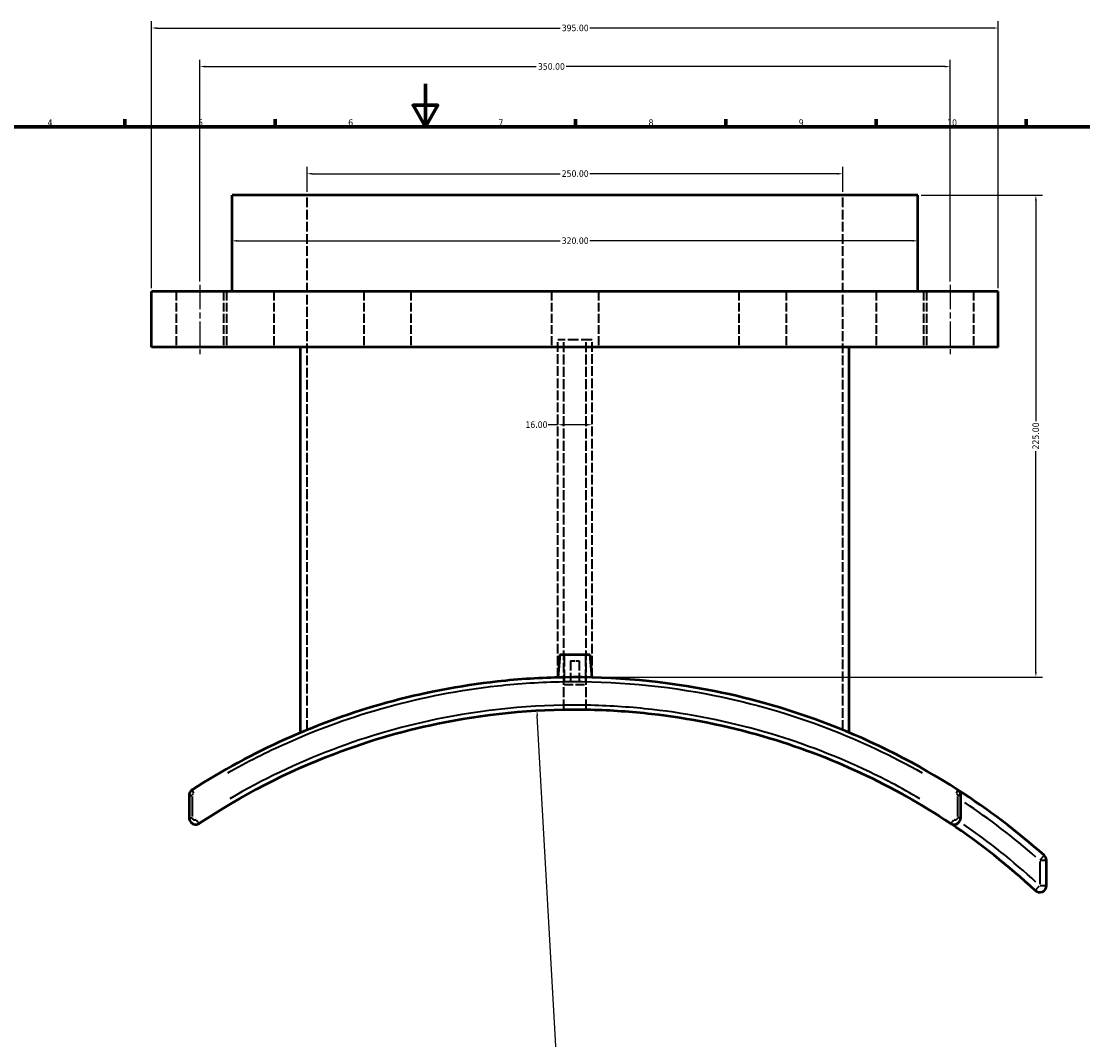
# Model space of a CAD drawing. Header units: millimetres. Extents: x -263 to 1430, y -327 to 1274.
# Tile 4 of 8: x 232 to 727, y 148 to 623. Entities that reach past the tile are written whole.
import ezdxf

# ---------------------------------------------------------------- set-up
doc = ezdxf.new("R2010")
doc.units = ezdxf.units.MM
doc.linetypes.add('CHAIN', pattern=[0.3543, 0.2362, -0.0295, 0.0591, -0.0295])
doc.linetypes.add('DASHED', pattern=[0.2068, 0.1655, -0.0413])
for name, color, linetype, lineweight in [('Border (ANSI)', 7, 'Continuous', 70), ('Centerline (ANSI)', 7, 'Continuous', 25), ('Dimension (ANSI)', 7, 'Continuous', 25), ('Hidden (ANSI)', 7, 'DASHED', 35), ('Visible (ANSI)', 7, 'Continuous', 50), ('Visible Narrow (ANSI)', 7, 'Continuous', 35)]:
    doc.layers.add(name, color=color, linetype=linetype, lineweight=lineweight)
doc.styles.add('Note Text (ANSI)', font='tahoma.ttf')
doc.dimstyles.new('Default - mm (ANSI)', dxfattribs={"dimtxt": 3.048, "dimasz": 2.5, "dimexe": 3.175, "dimexo": 1.6002, "dimgap": 0.8, "dimtad": 0, "dimtoh": 1, "dimrnd": 1e-08, "dimzin": 4, "dimdsep": 46, "dimtxsty": 'Note Text (ANSI)', "dimcen": 0.09, "dimdle": 10, "dimclrd": 256, "dimclre": 256, "dimclrt": 256, "dimadec": 1, "dimazin": 1, "dimtfac": 1, "dimtofl": 0, "dimtmove": 0, "dimatfit": 3, "dimfxl": 1, "dimtolj": 1, "dimtzin": 4, "dimlwd": -1, "dimlwe": -1, "dimarcsym": 0})

# ---------------------------------------------------------------- blocks, each defined once
blk = doc.blocks.new('Borders Default Border')
at = {"layer": 'Border (ANSI)'}
for p, q in [((280.33, 574), (280.33, 577.45)), ((350.42, 574), (350.42, 577.45)), ((490.58, 574), (490.58, 577.45)), ((560.67, 574), (560.67, 577.45)), ((630.75, 574), (630.75, 577.45)), ((700.83, 574), (700.83, 577.45))]:
    blk.add_line(p, q, dxfattribs=at)
at = {"layer": 'Border (ANSI)', "flags": 128}
for points in [[(420.5, 594), (420.5, 574), (414.73, 584), (426.27, 584), (420.5, 574)], [(20, 20), (20, 574), (821, 574), (821, 20), (20, 20)]]:
    blk.add_lwpolyline(points, dxfattribs=at)
at = {"layer": 'Border (ANSI)', "attachment_point": 7, "style": 'Note Text (ANSI)'}
for s, insert, char_height in [('4', (244.23, 574.4), 3.05), ('5', (314.48, 574.34), 3.05), ('6', (384.49, 574.34), 3.05), ('7', (454.6, 574.4), 3.05), ('8', (524.63, 574.33), 3.05), ('9', (594.7, 574.34), 3.05), ('10', (663.96, 574.34), 3.048)]:
    blk.add_mtext(s, dxfattribs=dict(at, insert=insert, char_height=char_height))
blk = doc.blocks.new('*D6')
at = {"layer": 'Defpoints', "color": 0, "transparency": 16777216}
for p in [(472.57, 301.54), (508, -327.48)]:
    blk.add_point(p, dxfattribs=at)
at = {"layer": 'Dimension (ANSI)', "transparency": 16777216}
for p, q in [((484.72, 85.8), (472.71, 299.04)), ((481.5, 85.8), (484.72, 85.8))]:
    blk.add_line(p, q, dxfattribs=at)
blk.add_solid([(473.12, 299.06), (472.29, 299.02), (472.57, 301.54)], dxfattribs=at)
at = {"layer": 'Dimension (ANSI)', "transparency": 16777216, "insert": (465.02, 87.45), "char_height": 3.048, "attachment_point": 1, "style": 'Note Text (ANSI)'}
blk.add_mtext('\\A1;∅630.00', dxfattribs=at)
blk = doc.blocks.new('*D7')
at = {"layer": 'Defpoints', "color": 0, "transparency": 16777216}
for p in [(650.28, 542.04), (705.33, 542.04), (490.28, 317.04)]:
    blk.add_point(p, dxfattribs=at)
at = {"layer": 'Dimension (ANSI)', "transparency": 16777216}
for p, q in [((651.88, 542.04), (708.5, 542.04)), ((705.33, 539.54), (705.33, 436.5)), ((705.33, 319.54), (705.33, 422.58)), ((491.88, 317.04), (708.5, 317.04))]:
    blk.add_line(p, q, dxfattribs=at)
for points in [[(704.91, 539.54), (705.74, 539.54), (705.33, 542.04)], [(704.91, 319.54), (705.74, 319.54), (705.33, 317.04)]]:
    blk.add_solid(points, dxfattribs=at)
at = {"layer": 'Dimension (ANSI)', "transparency": 16777216, "insert": (703.74, 423.38), "char_height": 3.048, "attachment_point": 1, "rotation": 90, "style": 'Note Text (ANSI)'}
blk.add_mtext('\\A1;225.00', dxfattribs=at)
blk = doc.blocks.new('*D8')
at = {"layer": 'Defpoints', "color": 0, "transparency": 16777216}
for p in [(315.28, 602.04), (315.28, 500.21), (665.28, 500.21)]:
    blk.add_point(p, dxfattribs=at)
at = {"layer": 'Dimension (ANSI)', "transparency": 16777216}
for p, q in [((315.28, 501.81), (315.28, 605.21)), ((665.28, 501.81), (665.28, 605.21)), ((317.78, 602.04), (472.21, 602.04)), ((662.78, 602.04), (486.15, 602.04))]:
    blk.add_line(p, q, dxfattribs=at)
for points in [[(317.78, 602.45), (317.78, 601.62), (315.28, 602.04)], [(662.78, 602.45), (662.78, 601.62), (665.28, 602.04)]]:
    blk.add_solid(points, dxfattribs=at)
at = {"layer": 'Dimension (ANSI)', "transparency": 16777216, "insert": (473.01, 603.62), "char_height": 3.048, "attachment_point": 1, "style": 'Note Text (ANSI)'}
blk.add_mtext('\\A1;350.00', dxfattribs=at)
blk = doc.blocks.new('*D9')
at = {"layer": 'Defpoints', "color": 0, "transparency": 16777216}
for p in [(615.28, 552.04), (365.28, 542.04), (615.28, 542.04)]:
    blk.add_point(p, dxfattribs=at)
at = {"layer": 'Dimension (ANSI)', "transparency": 16777216}
for p, q in [((365.28, 543.64), (365.28, 555.21)), ((615.28, 543.64), (615.28, 555.21)), ((367.78, 552.04), (483.32, 552.04)), ((612.78, 552.04), (497.24, 552.04))]:
    blk.add_line(p, q, dxfattribs=at)
for points in [[(367.78, 552.45), (367.78, 551.62), (365.28, 552.04)], [(612.78, 552.45), (612.78, 551.62), (615.28, 552.04)]]:
    blk.add_solid(points, dxfattribs=at)
at = {"layer": 'Dimension (ANSI)', "transparency": 16777216, "insert": (484.12, 553.62), "char_height": 3.048, "attachment_point": 1, "style": 'Note Text (ANSI)'}
blk.add_mtext('\\A1;250.00', dxfattribs=at)
blk = doc.blocks.new('*D10')
at = {"layer": 'Defpoints', "color": 0, "transparency": 16777216}
for p in [(687.78, 620.04), (292.78, 497.04), (687.78, 497.04)]:
    blk.add_point(p, dxfattribs=at)
at = {"layer": 'Dimension (ANSI)', "transparency": 16777216}
for p, q in [((292.78, 498.64), (292.78, 623.21)), ((295.28, 620.04), (483.31, 620.04)), ((685.28, 620.04), (497.25, 620.04)), ((687.78, 498.64), (687.78, 623.21))]:
    blk.add_line(p, q, dxfattribs=at)
for points in [[(295.28, 620.45), (295.28, 619.62), (292.78, 620.04)], [(685.28, 620.45), (685.28, 619.62), (687.78, 620.04)]]:
    blk.add_solid(points, dxfattribs=at)
at = {"layer": 'Dimension (ANSI)', "transparency": 16777216, "insert": (484.11, 621.62), "char_height": 3.048, "attachment_point": 1, "style": 'Note Text (ANSI)'}
blk.add_mtext('\\A1;395.00', dxfattribs=at)
blk = doc.blocks.new('*D11')
at = {"layer": 'Defpoints', "color": 0, "transparency": 16777216}
for p in [(330.28, 520.73), (650.28, 520.73), (650.28, 520.73)]:
    blk.add_point(p, dxfattribs=at)
at = {"layer": 'Dimension (ANSI)', "transparency": 16777216}
for p, q in [((332.78, 520.73), (483.31, 520.73)), ((647.78, 520.73), (497.25, 520.73))]:
    blk.add_line(p, q, dxfattribs=at)
for points in [[(332.78, 521.15), (332.78, 520.31), (330.28, 520.73)], [(647.78, 521.15), (647.78, 520.31), (650.28, 520.73)]]:
    blk.add_solid(points, dxfattribs=at)
at = {"layer": 'Dimension (ANSI)', "transparency": 16777216, "insert": (484.11, 522.32), "char_height": 3.048, "attachment_point": 1, "style": 'Note Text (ANSI)'}
blk.add_mtext('\\A1;320.00', dxfattribs=at)
blk = doc.blocks.new('*D14')
at = {"layer": 'Defpoints', "color": 0, "transparency": 16777216}
for p in [(482.28, 434.89), (498.28, 434.89), (498.28, 434.89)]:
    blk.add_point(p, dxfattribs=at)
at = {"layer": 'Dimension (ANSI)', "transparency": 16777216}
for p, q in [((482.28, 434.89), (477.76, 434.89)), ((495.78, 434.89), (484.78, 434.89))]:
    blk.add_line(p, q, dxfattribs=at)
for points in [[(484.78, 435.3), (484.78, 434.47), (482.28, 434.89)], [(495.78, 435.3), (495.78, 434.47), (498.28, 434.89)]]:
    blk.add_solid(points, dxfattribs=at)
at = {"layer": 'Dimension (ANSI)', "transparency": 16777216, "insert": (467.17, 436.47), "char_height": 3.048, "attachment_point": 1, "style": 'Note Text (ANSI)'}
blk.add_mtext('\\A1;16.00', dxfattribs=at)

msp = doc.modelspace()

# ---------------------------------------------------------------- linework, layer by layer
at = {"layer": 'Centerline (ANSI)', "linetype": 'CHAIN', "ltscale": 48.391193}
for p, q in [((315.281, 500.211), (315.281, 467.861)), ((665.281, 500.211), (665.281, 467.861))]:
    msp.add_line(p, q, dxfattribs=at)
at = {"layer": 'Hidden (ANSI)', "ltscale": 27.429932}
for p, q in [((365.281, 292.446), (365.281, 542.036)), ((615.281, 292.446), (615.281, 542.036))]:
    msp.add_line(p, q, dxfattribs=at)
at = {"layer": 'Hidden (ANSI)', "ltscale": 25.145067}
for p, q in [((304.281, 497.036), (304.281, 471.036)), ((326.281, 497.036), (326.281, 471.036)), ((327.727, 497.036), (327.727, 471.036)), ((349.727, 497.036), (349.727, 471.036)), ((391.781, 497.036), (391.781, 471.036)), ((413.781, 497.036), (413.781, 471.036)), ((479.281, 497.036), (479.281, 471.036)), ((501.281, 497.036), (501.281, 471.036)), ((566.781, 497.036), (566.781, 471.036)), ((588.781, 497.036), (588.781, 471.036)), ((630.836, 497.036), (630.836, 471.036)), ((652.836, 497.036), (652.836, 471.036)), ((654.281, 497.036), (654.281, 471.036)), ((676.281, 497.036), (676.281, 471.036))]:
    msp.add_line(p, q, dxfattribs=at)
at = {"layer": 'Hidden (ANSI)', "ltscale": 30.382908}
msp.add_line((498.281, 474.536), (482.281, 474.536), dxfattribs=at)
at = {"layer": 'Hidden (ANSI)', "ltscale": 27.216942}
for p, q in [((482.281, 316.939), (482.281, 474.536)), ((498.281, 316.939), (498.281, 474.536))]:
    msp.add_line(p, q, dxfattribs=at)
at = {"layer": 'Hidden (ANSI)', "ltscale": 27.811562}
for p, q in [((485.081, 301.993), (485.081, 474.536)), ((495.481, 301.993), (495.481, 474.536))]:
    msp.add_line(p, q, dxfattribs=at)
at = {"layer": 'Hidden (ANSI)', "ltscale": 33.849129}
for p, q in [((485.281, 327.636), (485.281, 313.636)), ((495.281, 327.636), (495.281, 313.636))]:
    msp.add_line(p, q, dxfattribs=at)
at = {"layer": 'Hidden (ANSI)', "ltscale": 11.961675}
msp.add_line((488.281, 324.636), (492.281, 324.636), dxfattribs=at)
at = {"layer": 'Hidden (ANSI)', "ltscale": 26.595745}
for p, q in [((488.281, 324.636), (488.281, 313.636)), ((492.281, 324.636), (492.281, 313.636))]:
    msp.add_line(p, q, dxfattribs=at)
at = {"layer": 'Hidden (ANSI)', "ltscale": 25.31909}
msp.add_line((485.281, 313.636), (495.281, 313.636), dxfattribs=at)
at = {"layer": 'Visible (ANSI)'}
for p, q in [((650.281, 542.036), (330.281, 542.036)), ((330.281, 497.036), (330.281, 542.036)), ((650.281, 497.036), (650.281, 542.036)), ((687.781, 497.036), (292.781, 497.036)), ((292.781, 471.036), (292.781, 497.036)), ((687.781, 471.036), (687.781, 497.036)), ((687.781, 471.036), (292.781, 471.036)), ((362.281, 291.201), (362.281, 471.036)), ((618.281, 291.201), (618.281, 471.036)), ((483.281, 327.636), (482.345, 316.941)), ((483.281, 327.636), (497.281, 327.636)), ((497.281, 327.636), (498.217, 316.941)), ((310.281, 261.909), (310.281, 251.505)), ((670.281, 251.505), (670.281, 261.909)), ((710.281, 219.836), (710.281, 231.591))]:
    msp.add_line(p, q, dxfattribs=at)
for centre, radius, start, end in [((490.281, -12.964), 330, 48.43616, 57.24323), ((490.281, -12.964), 315, 47.03146, 56.22935), ((707.131, 231.591), 3.15, 0, 48.43616), ((707.131, 219.836), 3.15, 227.03146, 0)]:
    msp.add_arc(centre, radius, start, end, dxfattribs=at)
for points, knots in [([(668.836, 264.558), (650.003, 276.675), (629.857, 286.918), (591.531, 301.663), (573.665, 306.869), (532.277, 315.205), (508.533, 317.383), (474.529, 316.821), (464.233, 316.168), (436.486, 313.099), (419.157, 309.757), (386.159, 300.625), (370.449, 294.958), (340.164, 281.384), (325.592, 273.479), (311.727, 264.558)], [-37.7889864, -37.7889864, -37.7889864, -37.7889864, -30.9837972, -30.9837972, -25.4205544, -25.4205544, -18.3530206, -18.3530206, -15.2796732, -15.2796732, -10.020089, -10.020089, -5.0100445, -5.0100445, 0, 0, 0, 0]), ([(315.182, 248.886), (334.76, 261.978), (355.888, 272.918), (394.739, 287.725), (411.981, 292.675), (451.924, 300.522), (474.836, 302.486), (507.158, 301.727), (516.622, 301.076), (543.701, 297.983), (561.171, 294.466), (593.724, 285.008), (608.885, 279.299), (638.063, 265.684), (652.077, 257.782), (665.38, 248.886)], [-37.6450052, -37.6450052, -37.6450052, -37.6450052, -30.4036785, -30.4036785, -24.9773727, -24.9773727, -18.0777008, -18.0777008, -15.2159638, -15.2159638, -9.8406881, -9.8406881, -4.9203441, -4.9203441, 0, 0, 0, 0]), ([(311.727, 264.558), (311.624, 264.492), (311.526, 264.42), (311.116, 264.084), (310.85, 263.761), (310.506, 263.119), (310.398, 262.816), (310.3, 262.308), (310.281, 262.108), (310.281, 261.909)], [-0.11574192, -0.11574192, -0.11574192, -0.11574192, -0.10215137, -0.10215137, -0.05675076, -0.05675076, -0.02182722, -0.02182722, 0, 0, 0, 0]), ([(670.281, 261.909), (670.281, 262.215), (670.236, 262.521), (670.008, 263.281), (669.758, 263.713), (669.251, 264.254), (669.051, 264.419), (668.836, 264.558)], [-0.11574192, -0.11574192, -0.11574192, -0.11574192, -0.08223835, -0.08223835, -0.02863264, -0.02863264, 0, 0, 0, 0]), ([(310.281, 251.505), (310.281, 250.758), (310.558, 250.017), (311.405, 249.028), (311.886, 248.704), (312.819, 248.385), (313.252, 248.331), (314.007, 248.39), (314.331, 248.468), (314.827, 248.673), (315.01, 248.771), (315.182, 248.886)], [-0.25246485, -0.25246485, -0.25246485, -0.25246485, -0.17071915, -0.17071915, -0.10820228, -0.10820228, -0.06011238, -0.06011238, -0.02312014, -0.02312014, 0, 0, 0, 0]), ([(665.38, 248.886), (665.518, 248.794), (665.662, 248.713), (666.403, 248.372), (667.075, 248.289), (668.229, 248.506), (668.721, 248.734), (669.446, 249.33), (669.712, 249.652), (670.057, 250.295), (670.165, 250.598), (670.262, 251.106), (670.281, 251.305), (670.281, 251.505)], [-0.25246486, -0.25246486, -0.25246486, -0.25246486, -0.23400864, -0.23400864, -0.16117359, -0.16117359, -0.10215227, -0.10215227, -0.05675126, -0.05675126, -0.02182741, -0.02182741, 0, 0, 0, 0])]:
    msp.add_open_spline(points, degree=3, knots=knots, dxfattribs=at)
at = {"layer": 'Visible Narrow (ANSI)'}
for p, q in [((310.286, 261.909), (311.695, 261.909)), ((311.825, 252.025), (311.825, 261.389)), ((668.738, 261.389), (668.738, 252.025)), ((670.277, 261.909), (668.867, 261.909)), ((310.286, 251.505), (311.695, 251.505)), ((670.277, 251.505), (668.867, 251.505)), ((707.295, 231.776), (709.215, 233.941)), ((707.131, 231.003), (707.131, 220.423)), ((710.272, 231.591), (707.378, 231.591)), ((704.991, 217.538), (706.963, 219.655)), ((707.378, 219.836), (710.272, 219.836))]:
    msp.add_line(p, q, dxfattribs=at)
for radius, start, end in [(326.85, 48.84356, 56.17677), (318.15, 47.46299, 55.23053)]:
    msp.add_arc((490.281, -12.964), radius, start, end, dxfattribs=at)
for centre, major_axis, ratio, start_param, end_param in [((312.809, 262.876), (-1.082, 1.682), 0.1928304, 0.0723681, 1.374994), ((667.753, 262.876), (1.082, 1.682), 0.1928304, 4.9081913, 6.2108172), ((314.07, 250.549), (1.112, -1.663), 0.1893091, 4.6713036, 6.1983494), ((666.492, 250.549), (-1.112, -1.663), 0.1893091, 0.0848359, 1.6118817)]:
    msp.add_ellipse(centre, major_axis=major_axis, ratio=ratio, start_param=start_param, end_param=end_param, dxfattribs=at)
for points, knots in [([(328.279, 272.471), (337.204, 277.511), (346.382, 282.144), (370.87, 293.091), (386.525, 298.724), (419.407, 307.801), (436.675, 311.122), (464.325, 314.173), (474.585, 314.823), (508.469, 315.38), (532.13, 313.216), (573.372, 304.931), (591.175, 299.756), (623.532, 287.34), (638.222, 280.41), (652.282, 272.472)], [1.8894493, 1.8894493, 1.8894493, 1.8894493, 5.0100445, 5.0100445, 10.020089, 10.020089, 15.2796732, 15.2796732, 18.3530206, 18.3530206, 25.4205544, 25.4205544, 30.9837972, 30.9837972, 35.899537, 35.899537, 35.899537, 35.899537]), ([(651.233, 260.378), (642.619, 265.424), (633.752, 270.074), (609.945, 281.154), (594.647, 286.9), (561.804, 296.418), (544.178, 299.957), (516.857, 303.07), (507.309, 303.725), (474.698, 304.489), (451.582, 302.512), (411.282, 294.616), (393.886, 289.634), (360.512, 276.947), (344.527, 269.279), (329.33, 260.378)], [1.8822503, 1.8822503, 1.8822503, 1.8822503, 4.9203441, 4.9203441, 9.8406881, 9.8406881, 15.2159638, 15.2159638, 18.0777008, 18.0777008, 24.9773727, 24.9773727, 30.4036785, 30.4036785, 35.7627549, 35.7627549, 35.7627549, 35.7627549]), ([(311.826, 261.967), (311.829, 262.02), (311.835, 262.073), (311.867, 262.24), (311.907, 262.351), (312.033, 262.585), (312.13, 262.703), (312.266, 262.814), (312.286, 262.829), (312.307, 262.844)], [0.0057871, 0.0057871, 0.0057871, 0.0057871, 0.02182722, 0.02182722, 0.05675076, 0.05675076, 0.10215137, 0.10215137, 0.10995482, 0.10995482, 0.10995482, 0.10995482]), ([(668.256, 262.844), (668.317, 262.801), (668.374, 262.751), (668.546, 262.568), (668.638, 262.41), (668.716, 262.151), (668.732, 262.059), (668.736, 261.967)], [0.0057871, 0.0057871, 0.0057871, 0.0057871, 0.02863264, 0.02863264, 0.08223835, 0.08223835, 0.10995482, 0.10995482, 0.10995482, 0.10995482]), ([(313.512, 250.486), (313.481, 250.47), (313.45, 250.455), (313.307, 250.396), (313.188, 250.368), (312.912, 250.346), (312.754, 250.366), (312.412, 250.482), (312.236, 250.6), (311.953, 250.93), (311.858, 251.15), (311.832, 251.379)], [0.01262325, 0.01262325, 0.01262325, 0.01262325, 0.02312014, 0.02312014, 0.06011238, 0.06011238, 0.10820228, 0.10820228, 0.17071915, 0.17071915, 0.23984161, 0.23984161, 0.23984161, 0.23984161]), ([(668.731, 251.379), (668.727, 251.348), (668.723, 251.318), (668.695, 251.174), (668.656, 251.063), (668.529, 250.828), (668.432, 250.711), (668.167, 250.493), (667.986, 250.41), (667.564, 250.331), (667.318, 250.361), (667.085, 250.468), (667.067, 250.477), (667.051, 250.486)], [0.01262324, 0.01262324, 0.01262324, 0.01262324, 0.02182741, 0.02182741, 0.05675126, 0.05675126, 0.10215227, 0.10215227, 0.16117359, 0.16117359, 0.23400864, 0.23400864, 0.23984162, 0.23984162, 0.23984162, 0.23984162])]:
    msp.add_open_spline(points, degree=3, knots=knots, dxfattribs=at)

# ---------------------------------------------------------------- block references
msp.add_blockref('Borders Default Border', (0, 0))

# ---------------------------------------------------------------- dimensions: what is measured, and where the dimension line sits
at = {"layer": 'Dimension (ANSI)'}
for base, p1, p2, override, picture, middle in [((687.781, 620.036), (292.781, 497.036), (687.781, 497.036), {"dimtoh": 0, "dimdec": 2, "dimtp": 0, "dimtm": 0, "dimtdec": 2, "dimatfit": 1}, '*D10', (490.281, 620.036)), ((615.281, 552.036), (365.281, 542.036), (615.281, 542.036), {"dimtoh": 0, "dimdec": 2, "dimtp": 0, "dimtm": 0, "dimtdec": 2, "dimatfit": 1}, '*D9', (490.281, 552.036)), ((650.281, 520.73), (330.281, 520.73), (650.281, 520.73), {"dimtoh": 0, "dimdec": 2, "dimse1": 1, "dimse2": 1, "dimtp": 0, "dimtm": 0, "dimtdec": 2, "dimatfit": 1}, '*D11', (490.281, 520.73)), ((498.281, 434.886), (482.281, 434.886), (498.281, 434.886), {"dimtoh": 0, "dimdec": 2, "dimse1": 1, "dimse2": 1, "dimtp": 0, "dimtm": 0, "dimtdec": 2, "dimatfit": 2}, '*D14', (472.067, 434.886))]:
    dim = msp.add_linear_dim(base=base, p1=p1, p2=p2, dimstyle='Default - mm (ANSI)', override=override, dxfattribs=at)
    dim.commit()
    dim.dimension.update_dxf_attribs({"geometry": picture, "text_midpoint": middle, "dimtype": 160})
for base, p1, p2, angle, picture, middle in [((315.281, 602.036), (665.281, 500.211), (315.281, 500.211), 180, '*D8', (479.182, 602.036)), ((705.325, 542.036), (490.281, 317.035), (650.281, 542.036), 90, '*D7', (705.325, 429.536))]:
    dim = msp.add_linear_dim(base=base, p1=p1, p2=p2, angle=angle, dimstyle='Default - mm (ANSI)', override={"dimtoh": 0, "dimdec": 2, "dimtp": 0, "dimtm": 0, "dimtdec": 2, "dimatfit": 1}, dxfattribs=at)
    dim.commit()
    dim.dimension.update_dxf_attribs({"geometry": picture, "text_midpoint": middle, "dimtype": 160})
dim = msp.add_diameter_dim_2p(p1=(507.997, -327.481), p2=(472.565, 301.536), dimstyle='Default - mm (ANSI)', override={"dimtih": 1, "dimdec": 2, "dimlfac": 0.999977, "dimtp": 0, "dimtm": 0, "dimtdec": 2}, dxfattribs=at)
dim.commit()
dim.dimension.update_dxf_attribs({"geometry": '*D6', "text_midpoint": (472.856, 85.805), "dimtype": 163})

doc.saveas('drawing.dxf')
